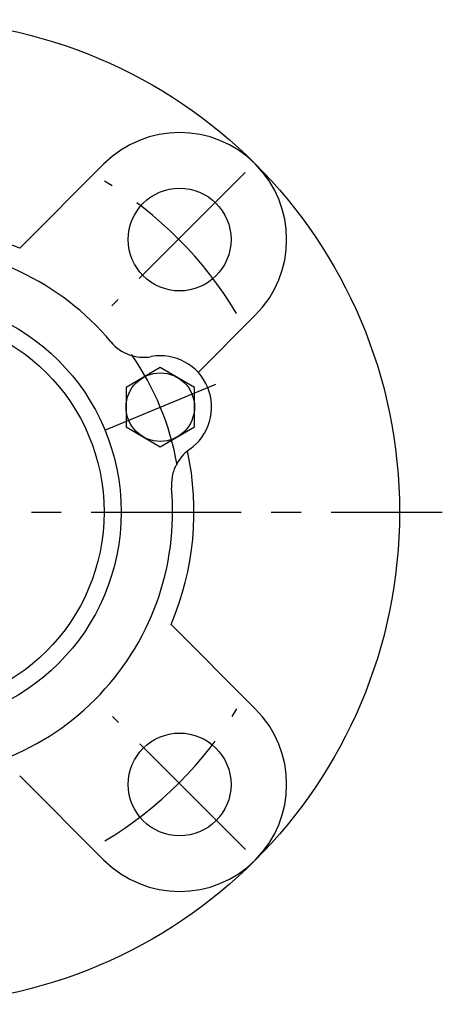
# Model space of a CAD drawing. Extents: x -62 to 144, y -62 to 144.
# Tile 7 of 9: x 13 to 62, y -58 to 58. Entities that reach past the tile are written whole.
import ezdxf

# ---------------------------------------------------------------- set-up
doc = ezdxf.new("R2010")
doc.units = 0
doc.header["$LTSCALE"] = 14
doc.linetypes.add('CENTER', pattern=[2, 1.25, -0.25, 0.25, -0.25])
doc.layers.get('0').update_dxf_attribs({"linetype": 'CONTINUOUS'})
doc.layers.add('CENTER', color=1, linetype='CENTER')

msp = doc.modelspace()

# ---------------------------------------------------------------- linework, layer by layer
for p, q in [((22.98, 40.66), (13.14, 30.82)), ((40.66, 22.98), (33.98, 16.31)), ((29.56, 16.86), (25.56, 14.56)), ((33.56, 14.56), (29.56, 16.86)), ((25.56, 14.56), (25.56, 9.94)), ((33.56, 9.94), (33.56, 14.56)), ((25.56, 9.94), (29.56, 7.63)), ((29.56, 7.63), (33.56, 9.94)), ((40.66, -22.98), (30.82, -13.14)), ((22.98, -40.66), (13.14, -30.82))]:
    msp.add_line(p, q)
for centre, radius in [((0, 0), 57.5), ((31.82, 31.82), 6), ((0, 0), 25), ((0, 0), 23), ((29.56, 12.25), 4), ((31.82, -31.82), 6)]:
    msp.add_circle(centre, radius)
for centre, radius, start, end in [((31.82, 31.82), 12.5, 315, 135), ((0, 0), 33.5, 66.909, 113.091), ((0, 0), 31, 39.8642, 140.1358), ((27.63, 23.07), 5, 219.8642, 280.1145), ((29.56, 12.25), 6, 304.8855, 100.1145), ((0, 0), 33.5, 336.909, 12.2846), ((35.86, 3.22), 5, 124.8855, 185.1358), ((0, 0), 31, 264.8642, 5.1358), ((31.82, -31.82), 12.5, 225, 45)]:
    msp.add_arc(centre, radius, start, end)
at = {"layer": 'CENTER'}
for p, q in [((39.48, 39.65), (23.92, 24.09)), ((23.1, 9.57), (36.03, 14.92)), ((-62.5, 0), (62.5, 0)), ((39.53, -39.43), (23.97, -23.88))]:
    msp.add_line(p, q, dxfattribs=at)
for centre, radius, start, end in [((-0.12, 0.05), 45, 30.9593, 59.0407), ((0, 0), 32, 9.9414, 35.0586), ((-0.07, 0.17), 45, 300.9593, 329.0407)]:
    msp.add_arc(centre, radius, start, end, dxfattribs=at)

doc.saveas('drawing.dxf')
